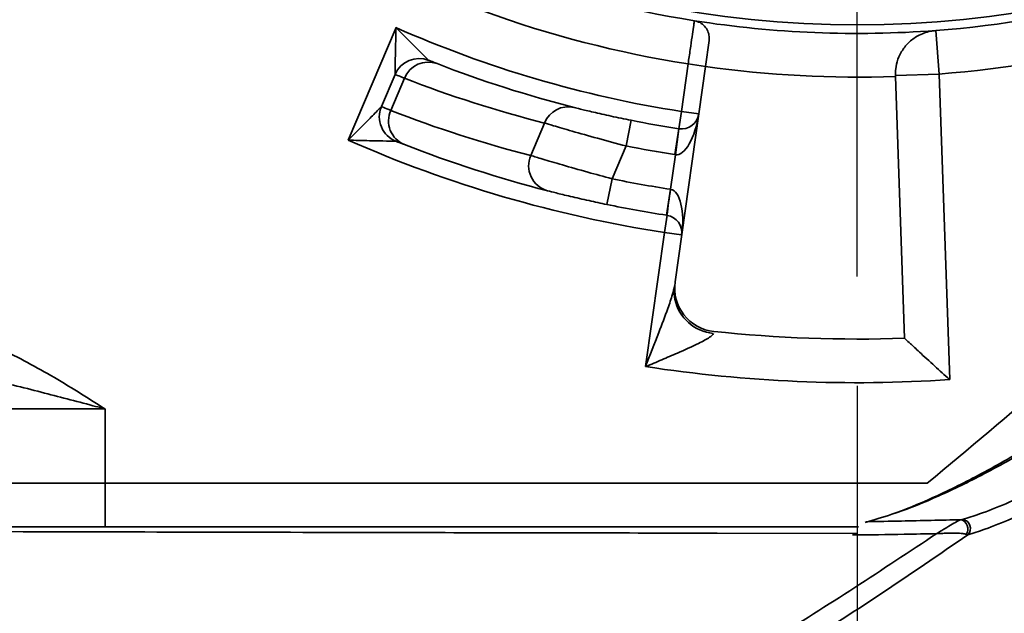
# Model space of a CAD drawing. Header units: millimetres. Extents: x -8713 to 3261, y -18743 to -8704.
# Tile 80 of 156: x -4208 to -4096, y -12360 to -12292. Entities that reach past the tile are written whole.
import ezdxf

# ---------------------------------------------------------------- set-up
doc = ezdxf.new("R2010")
doc.units = ezdxf.units.MM
doc.header["$LTSCALE"] = 10
doc.header["$PDSIZE"] = -1
doc.linetypes.add('CENTER', pattern=[50.8, 31.75, -6.35, 6.35, -6.35])
doc.linetypes.add('CENTER2', pattern=[1.125, 0.75, -0.125, 0.125, -0.125])
doc.layers.get('Defpoints').update_dxf_attribs({"true_color": 0x5e5e5e})
doc.layers.add('细实线层', color=7, linetype='Continuous')
doc.dimstyles.new('ISO-25', dxfattribs={"dimscale": 20, "dimtxt": 4, "dimasz": 3.05, "dimexe": 3, "dimexo": 0.625, "dimtad": 1, "dimdec": 0, "dimtxsty": 'Standard', "dimcen": 2.5, "dimclrd": 1, "dimclre": 1, "dimclrt": 4, "dimadec": 1, "dimazin": 2, "dimtfac": 1, "dimtdec": 0, "dimtmove": 0, "dimatfit": 0, "dimfxl": 1, "dimarcsym": 0})

# ---------------------------------------------------------------- blocks, each defined once
blk = doc.blocks.new('*U166')
at = {"color": 0, "linetype": 'CENTER', "transparency": 16777216}
blk.add_line((0, -147.85), (0, -4.6), dxfattribs=at)
blk = doc.blocks.new('*D174')
at = {"color": 1, "lineweight": -2, "transparency": 16777216}
for p, q in [((-4112.58, -12333.47), (-4112.58, -12814.49)), ((-4272.58, -12682.54), (-4272.58, -12814.49)), ((-4333.58, -12754.49), (-4394.58, -12754.49)), ((-4272.58, -12754.49), (-4112.58, -12754.49)), ((-4051.58, -12754.49), (-3808.72, -12754.49))]:
    blk.add_line(p, q, dxfattribs=at)
at = {"color": 1, "lineweight": 20, "transparency": 16777216}
for points in [[(-4333.58, -12744.32), (-4333.58, -12764.65), (-4272.58, -12754.49)], [(-4051.58, -12744.32), (-4051.58, -12764.65), (-4112.58, -12754.49)]]:
    blk.add_solid(points, dxfattribs=at)
at = {"layer": 'Defpoints', "color": 0, "lineweight": 20, "transparency": 16777216}
for p in [(-4112.58, -12320.97), (-4272.58, -12670.04), (-4112.58, -12754.49)]:
    blk.add_point(p, dxfattribs=at)
at = {"color": 4, "transparency": 16777216, "insert": (-3899.65, -12701.54), "char_height": 80, "attachment_point": 5}
blk.add_mtext('160', dxfattribs=at)
blk = doc.blocks.new('*D181')
at = {"color": 1, "lineweight": -2, "transparency": 16777216}
for p, q in [((-2176.81, -12185.62), (-2176.81, -14279.02)), ((-4272.58, -12682.54), (-4272.58, -14279.02)), ((-4211.58, -14219.02), (-2237.81, -14219.02))]:
    blk.add_line(p, q, dxfattribs=at)
at = {"color": 1, "lineweight": 20, "transparency": 16777216}
for points in [[(-4211.58, -14208.86), (-4211.58, -14229.19), (-4272.58, -14219.02)], [(-2237.81, -14208.86), (-2237.81, -14229.19), (-2176.81, -14219.02)]]:
    blk.add_solid(points, dxfattribs=at)
at = {"layer": 'Defpoints', "color": 0, "lineweight": 20, "transparency": 16777216}
for p in [(-2176.81, -12173.12), (-4272.58, -12670.04), (-2176.81, -14219.02)]:
    blk.add_point(p, dxfattribs=at)
at = {"color": 4, "transparency": 16777216, "insert": (-3224.69, -14166.08), "char_height": 80, "attachment_point": 5}
blk.add_mtext('2096', dxfattribs=at)
blk = doc.blocks.new('*D183')
at = {"color": 1, "lineweight": -2, "transparency": 16777216}
for p, q in [((-3628.88, -12185.62), (-3628.88, -12942.02)), ((-4272.58, -12682.54), (-4272.58, -12942.02)), ((-4211.58, -12882.02), (-3689.88, -12882.02))]:
    blk.add_line(p, q, dxfattribs=at)
at = {"color": 1, "lineweight": 20, "transparency": 16777216}
for points in [[(-4211.58, -12871.85), (-4211.58, -12892.18), (-4272.58, -12882.02)], [(-3689.88, -12871.85), (-3689.88, -12892.18), (-3628.88, -12882.02)]]:
    blk.add_solid(points, dxfattribs=at)
at = {"layer": 'Defpoints', "color": 0, "lineweight": 20, "transparency": 16777216}
for p in [(-3628.88, -12173.12), (-4272.58, -12670.04), (-3628.88, -12882.02)]:
    blk.add_point(p, dxfattribs=at)
at = {"color": 4, "transparency": 16777216, "insert": (-3950.73, -12829.52), "char_height": 80, "attachment_point": 5}
blk.add_mtext('644', dxfattribs=at)
blk = doc.blocks.new('*D169')
at = {"color": 1, "lineweight": -2, "transparency": 16777216}
blk.add_arc((-3969.93, -11223.12), 395.04, 288.8561, 351.1439, dxfattribs=at)
at = {"color": 1, "lineweight": 20, "transparency": 16777216}
for points in [[(-3589.74, -11283.16), (-3569.46, -11284.73), (-3574.89, -11223.12)], [(-3839.72, -11606.81), (-3844.79, -11587.12), (-3901.33, -11612.16)]]:
    blk.add_solid(points, dxfattribs=at)
at = {"layer": 'Defpoints', "color": 0, "lineweight": 20, "transparency": 16777216}
for p in [(-4176.57, -11223.12), (-2636.63, -11223.12), (-3945.16, -11363.6), (-3734.03, -11539.99), (-3746.65, -12489.44)]:
    blk.add_point(p, dxfattribs=at)
at = {"color": 4, "transparency": 16777216, "insert": (-3707.87, -11443.02), "char_height": 80, "attachment_point": 5, "rotation": 50}
blk.add_mtext('80°', dxfattribs=at)
blk = doc.blocks.new('*D170')
at = {"color": 1, "lineweight": -2, "transparency": 16777216}
blk.add_arc((-4112.58, -12173.12), 253.67, 304.2348, 76.1888, dxfattribs=at)
at = {"color": 1, "lineweight": 20, "transparency": 16777216}
for points in [[(-4053.24, -11936.88), (-4050.8, -11916.69), (-4112.58, -11919.45)], [(-3965.2, -12391.88), (-3974.53, -12373.81), (-4024.06, -12410.85)]]:
    blk.add_solid(points, dxfattribs=at)
at = {"layer": 'Defpoints', "color": 0, "lineweight": 20, "transparency": 16777216}
for p in [(-4112.58, -11396.72), (-4112.58, -12138.75), (-4112.58, -12173.12), (-3869.21, -12244.68), (-3840.39, -12904.09)]:
    blk.add_point(p, dxfattribs=at)
at = {"color": 4, "transparency": 16777216, "insert": (-3810.81, -12118.76), "char_height": 80, "attachment_point": 5, "rotation": 280.2118}
blk.add_mtext('160%%D', dxfattribs=at)
blk = doc.blocks.new('*D221')
at = {"color": 1, "linetype": 'CENTER2', "lineweight": -2, "transparency": 16777216}
blk.add_line((-4897.24, -12284.28), (-5742.4, -12404), dxfattribs=at)
blk.add_arc((-4714.68, -12258.42), 977.98, 191.63692, 265.91013, dxfattribs=at)
at = {"color": 1, "linetype": 'CENTER2', "lineweight": 20, "transparency": 16777216}
for points in [[(-5682.58, -12457.42), (-5662.54, -12453.94), (-5683, -12395.58)], [(-4784.03, -13223.74), (-4784.84, -13244.06), (-4723.48, -13236.35)]]:
    blk.add_solid(points, dxfattribs=at)
at = {"layer": 'Defpoints', "color": 0, "linetype": 'CENTER2', "lineweight": 20, "transparency": 16777216}
for p in [(-4112.58, -12173.12), (-4884.87, -12282.52), (-4714.91, -12283.78), (-5513.8, -12822.2), (-4725.19, -13425.42)]:
    blk.add_point(p, dxfattribs=at)
at = {"color": 4, "linetype": 'CENTER2', "lineweight": 20, "transparency": 16777216, "insert": (-5324.61, -12954.48), "char_height": 80, "attachment_point": 5, "rotation": 318.7735}
blk.add_mtext('82%%D', dxfattribs=at)

msp = doc.modelspace()

# ---------------------------------------------------------------- linework, layer by layer
at = {"color": 4}
msp.add_arc((-4112.58, -12173.12), 1935.77, 290, 188, dxfattribs=at)
at = {"layer": '细实线层', "linetype": 'Continuous', "lineweight": 35}
for p, q in [((-4170.87, -12305.34), (-4165.4, -12292.45)), ((-4103.6, -12292.79), (-4103.22, -12297.77)), ((-4129.97, -12296.91), (-4129.55, -12293.92)), ((-4129.97, -12296.91), (-4133.44, -12321.58)), ((-4132.72, -12302.06), (-4131.95, -12296.61)), ((-4131.95, -12296.61), (-4129.97, -12296.89)), ((-4167.07, -12301.5), (-4165.51, -12297.82)), ((-4164.44, -12298.25), (-4166, -12301.93)), ((-4108.22, -12297.95), (-4103.22, -12297.77)), ((-4108.22, -12297.95), (-4108.22, -12298.05)), ((-4107.17, -12328.03), (-4108.22, -12298.05)), ((-4103.22, -12297.77), (-4102, -12332.77)), ((-4132.72, -12302.06), (-4133.03, -12304.04)), ((-4132.72, -12302.06), (-4130.74, -12302.34)), ((-4149.97, -12307.1), (-4148.39, -12303.38)), ((-4139.06, -12306.01), (-4138.48, -12303.07)), ((-4133.49, -12307), (-4133.03, -12304.04)), ((-4133.41, -12307.01), (-4133, -12304.04)), ((-4139.06, -12306.01), (-4140.66, -12309.77)), ((-4133.97, -12310.97), (-4133.41, -12307.01)), ((-4140.66, -12309.77), (-4141.26, -12312.71)), ((-4133.97, -12310.97), (-4134.43, -12313.94)), ((-4133.97, -12310.97), (-4133.94, -12310.98)), ((-4134.67, -12315.93), (-4134.36, -12313.95)), ((-4134.36, -12313.95), (-4134.43, -12313.94)), ((-4136.82, -12331.28), (-4134.67, -12315.93)), ((-4134.67, -12315.93), (-4132.69, -12316.2)), ((-4198.7, -12336.12), (-4224.33, -12336.12)), ((-4198.7, -12336.12), (-4198.7, -12344.62)), ((-4198.7, -12344.62), (-4198.7, -12349.62)), ((-4198.7, -12344.62), (-4104.56, -12344.62)), ((-4100.71, -12348.81), (-4100.53, -12348.77)), ((-4112.64, -12350.38), (-4128.63, -12350.35)), ((-4099.92, -12350.53), (-4100.1, -12350.47))]:
    msp.add_line(p, q, dxfattribs=at)
at = {"layer": '细实线层', "linetype": 'Continuous', "lineweight": 35, "flags": 128}
for points in [[(-4133.46, -12323.56), (-4133.54, -12322.99), (-4133.51, -12322.04)], [(-4224.33, -12344.62), (-4222.39, -12344.62), (-4220.15, -12344.62), (-4217.63, -12344.62), (-4214.86, -12344.62), (-4211.89, -12344.62), (-4208.74, -12344.62), (-4205.47, -12344.62), (-4202.11, -12344.62), (-4198.7, -12344.62)]]:
    msp.add_lwpolyline(points, dxfattribs=at)
at = {"layer": '细实线层', "linetype": 'Continuous', "lineweight": 35}
for centre, radius, start, end in [((-4112.58, -12173.12), 119, 180, 0), ((-4112.58, -12173.12), 120, 216.9393, 261.0607), ((-4112.58, -12173.12), 125, 216.9168, 261.0832), ((-4112.58, -12173.12), 120, 274.2924, 295.9268), ((-4112.58, -12173.12), 125, 274.2924, 295.9268), ((-4112.58, -12173.12), 130.5, 246.1219, 261.1219), ((-4112.58, -12173.12), 120, 261.0607, 274.2924), ((-4162.75, -12298.99), 3, 68.2686, 157), ((-4161.71, -12299.34), 2.94, 69.8123, 158.2113), ((-4112.58, -12173.12), 132.5, 248.7081, 255.8354), ((-4112.58, -12173.12), 125, 262, 272), ((-4115.23, -12172), 135.5, 248.7081, 255.8354), ((-4164.31, -12302.68), 3, 157, 248.2323), ((-4145.67, -12304.44), 2.92, 76.7855, 158.6736), ((-4163.31, -12303.13), 2.95, 156.0048, 247.4709), ((-4115.23, -12172), 139.5, 248.6591, 255.5801), ((-4132.72, -12302.06), 2, 262, 352), ((-4112.58, -12173.12), 132.5, 258.7282, 261.1219), ((-4132.72, -12302.06), 2, 261.1219, 262), ((-4112.58, -12173.12), 144.5, 246.207, 261.207), ((-4112.58, -12173.12), 142.5, 248.6591, 255.5801), ((-4112.58, -12173.12), 135.5, 258.7282, 261.1219), ((-4147.26, -12308.28), 2.96, 156.4553, 254.191), ((-4132.72, -12302.06), 5, 261.1219, 262), ((-4112.58, -12173.12), 139.5, 258.3874, 261.1785), ((-4080.49, -12320.01), 54.22, 170.4147, 173.5853), ((-4112.58, -12173.12), 142.5, 258.3874, 261.1785), ((-4134.67, -12315.93), 2, 352, 81.207), ((-4128.49, -12322.28), 5, 172, 263.9102), ((-4128.61, -12322.53), 4.96, 191.9752, 264.7541), ((-4112.58, -12173.12), 155, 263.9102, 272), ((-4112.58, -12173.12), 160, 261.2838, 273.7908), ((-4101.01, -12349.86), 1.1, 326.44, 74.2735), ((-4100.66, -12349.8), 1.04, 315.2934, 82.8124)]:
    msp.add_arc(centre, radius, start, end, dxfattribs=at)
for centre, start_param, end_param in [((-4132.72, -12302.06), 3.141593, 4.712389), ((-4134.67, -12315.93), 4.712389, 6.269344)]:
    msp.add_ellipse(centre, major_axis=(0.7, 4.95), ratio=0.4, start_param=start_param, end_param=end_param, dxfattribs=at)
for points, knots in [([(-4165.51, -12297.82), (-4165.51, -12297.82), (-4165.51, -12297.81), (-4165.51, -12297.72), (-4165.5, -12297.4), (-4165.49, -12296.57), (-4165.47, -12295.66), (-4165.45, -12294.61), (-4165.43, -12293.7), (-4165.41, -12292.88), (-4165.4, -12292.46), (-4165.4, -12292.45)], [0, 0, 0, 0, 0.019106, 0.070999, 0.129089, 0.26558, 0.546712, 0.592502, 0.794145, 0.997639, 1, 1, 1, 1]), ([(-4165.4, -12292.45), (-4165.4, -12292.46), (-4164.82, -12293.04), (-4164.17, -12293.69), (-4163.15, -12294.71), (-4162.51, -12295.35), (-4161.93, -12295.92), (-4161.71, -12296.13), (-4161.64, -12296.2), (-4161.64, -12296.21), (-4161.64, -12296.21)], [0, 0, 0, 0, 0.0023793, 0.408471, 0.4542094, 0.7343499, 0.8703951, 0.927725, 0.980745, 1, 1, 1, 1]), ([(-4131.95, -12296.61), (-4131.87, -12296.06), (-4131.71, -12294.94), (-4131.49, -12293.46), (-4131.32, -12292.34), (-4131.24, -12291.75), (-4131.23, -12291.69), (-4131.22, -12291.67)], [0, 0, 0, 0, 0.214721, 0.429445, 0.644163, 0.85886, 1, 1, 1, 1]), ([(-4131.22, -12291.67), (-4131.01, -12291.72), (-4130.57, -12291.84), (-4130.03, -12292.27), (-4129.67, -12292.83), (-4129.52, -12293.41), (-4129.54, -12293.77), (-4129.55, -12293.92)], [0, 0, 0, 0, 0.213004, 0.426047, 0.637502, 0.843177, 1, 1, 1, 1]), ([(-4108.22, -12297.95), (-4108.22, -12297.79), (-4108.23, -12297.48), (-4108.09, -12296.43), (-4107.59, -12295.23), (-4106.76, -12294.15), (-4105.63, -12293.31), (-4104.51, -12292.89), (-4103.8, -12292.81), (-4103.6, -12292.79)], [0, 0, 0, 0, 0.169398, 0.339288, 0.495174, 0.632278, 0.773883, 0.934993, 1, 1, 1, 1]), ([(-4104.56, -12344.62), (-4099.86, -12340.71), (-4090.46, -12332.88), (-4076.94, -12320.38), (-4063.92, -12307.29), (-4055.89, -12297.91), (-4051.88, -12293.22)], [0, 0, 0, 0, 0.248904, 0.497784, 0.748911, 1, 1, 1, 1]), ([(-4161.64, -12296.21), (-4161.6, -12296.22), (-4161.52, -12296.25), (-4160.97, -12296.47), (-4160.69, -12296.58)], [0, 0, 0, 0, 0.4953484, 1, 1, 1, 1]), ([(-4164.44, -12298.25), (-4164.75, -12298.12), (-4165.37, -12297.88), (-4165.46, -12297.84), (-4165.51, -12297.82)], [0, 0, 0, 0, 0.49514, 1, 1, 1, 1]), ([(-4170.87, -12305.34), (-4170.87, -12305.34), (-4170.29, -12304.76), (-4169.65, -12304.12), (-4168.63, -12303.09), (-4167.98, -12302.43), (-4167.42, -12301.86), (-4167.19, -12301.63), (-4167.09, -12301.52), (-4167.08, -12301.51), (-4167.07, -12301.5)], [0, 0, 0, 0, 0.002357, 0.399873, 0.446126, 0.728633, 0.867464, 0.902909, 0.962403, 1, 1, 1, 1]), ([(-4167.07, -12301.5), (-4167.03, -12301.52), (-4166.94, -12301.56), (-4166.31, -12301.81), (-4166, -12301.93)], [0, 0, 0, 0, 0.495141, 1, 1, 1, 1]), ([(-4145, -12301.6), (-4144.79, -12301.65), (-4144.32, -12301.77), (-4142.86, -12302.12), (-4140.81, -12302.59), (-4139.25, -12302.91), (-4138.48, -12303.07)], [0, 0, 0, 0, 0.20721, 0.470954, 0.736167, 1, 1, 1, 1]), ([(-4139.06, -12306.01), (-4140.17, -12305.71), (-4142.39, -12305.12), (-4145.31, -12304.29), (-4147.41, -12303.67), (-4148.09, -12303.47), (-4148.39, -12303.38)], [0, 0, 0, 0, 0.264859, 0.530712, 0.793992, 1, 1, 1, 1]), ([(-4165.42, -12305.46), (-4165.43, -12305.46), (-4165.45, -12305.46), (-4165.6, -12305.46), (-4165.92, -12305.46), (-4166.75, -12305.44), (-4167.68, -12305.42), (-4168.74, -12305.4), (-4169.64, -12305.38), (-4170.46, -12305.35), (-4170.87, -12305.34), (-4170.87, -12305.34)], [0, 0, 0, 0, 0.0373298, 0.0958125, 0.1320886, 0.2714053, 0.5548276, 0.6011172, 0.7985248, 0.9976604, 1, 1, 1, 1]), ([(-4164.44, -12305.85), (-4164.72, -12305.74), (-4165.3, -12305.51), (-4165.38, -12305.48), (-4165.42, -12305.46)], [0, 0, 0, 0, 0.4949423, 1, 1, 1, 1]), ([(-4149.97, -12307.1), (-4149.58, -12307.22), (-4148.78, -12307.46), (-4146.42, -12308.16), (-4143.62, -12308.97), (-4141.6, -12309.51), (-4140.66, -12309.77)], [0, 0, 0, 0, 0.258428, 0.516207, 0.775054, 1, 1, 1, 1]), ([(-4141.26, -12312.71), (-4141.95, -12312.56), (-4143.42, -12312.25), (-4145.46, -12311.78), (-4147.19, -12311.36), (-4147.77, -12311.21), (-4148.06, -12311.13)], [0, 0, 0, 0, 0.227673, 0.488025, 0.744834, 1, 1, 1, 1]), ([(-4136.82, -12331.28), (-4136.82, -12331.27), (-4136.31, -12329.97), (-4135.43, -12327.74), (-4134.4, -12324.98), (-4133.76, -12323.16), (-4133.58, -12322.35), (-4133.51, -12322.04)], [0, 0, 0, 0, 0.002005, 0.412693, 0.705814, 0.886044, 1, 1, 1, 1]), ([(-4070.22, -12324.35), (-4071.08, -12325.07), (-4074.09, -12327.59), (-4079.24, -12331.6), (-4085.65, -12336.16), (-4091.98, -12340.2), (-4097.93, -12343.56), (-4103.32, -12346.17), (-4106.76, -12347.59), (-4108.34, -12348.09), (-4108.5, -12348.14)], [0, 0, 0, 0, 0.063065, 0.219004, 0.374934, 0.535075, 0.695173, 0.838502, 0.983405, 1, 1, 1, 1]), ([(-4100.53, -12348.77), (-4099.89, -12348.57), (-4098.37, -12348.11), (-4095.61, -12347.02), (-4092.32, -12345.52), (-4088.79, -12343.71), (-4084.53, -12341.29), (-4079.51, -12338.13), (-4073.7, -12334.06), (-4067.76, -12329.51), (-4063.73, -12326.07), (-4061.72, -12324.35)], [0, 0, 0, 0, 0.066039, 0.158635, 0.251259, 0.345951, 0.440655, 0.578765, 0.716896, 0.858445, 1, 1, 1, 1]), ([(-4060.5, -12325.23), (-4062.51, -12326.99), (-4066.53, -12330.5), (-4072.58, -12335.23), (-4078.58, -12339.53), (-4083.77, -12342.84), (-4088.08, -12345.33), (-4091.59, -12347.18), (-4094.93, -12348.73), (-4097.73, -12349.85), (-4099.28, -12350.33), (-4099.92, -12350.53)], [0, 0, 0, 0, 0.139368, 0.278733, 0.421565, 0.564374, 0.656051, 0.747717, 0.841217, 0.934688, 1, 1, 1, 1]), ([(-4217.58, -12326.82), (-4216.48, -12327.12), (-4214.28, -12327.73), (-4210, -12329.49), (-4204.79, -12332.27), (-4200.77, -12334.82), (-4198.71, -12336.12), (-4198.7, -12336.12)], [0, 0, 0, 0, 0.161694, 0.3235, 0.655023, 0.998504, 1, 1, 1, 1]), ([(-4129.06, -12327.48), (-4129.1, -12327.55), (-4129.17, -12327.69), (-4129.69, -12328.07), (-4130.98, -12328.76), (-4132.91, -12329.62), (-4134.97, -12330.5), (-4136.2, -12331.02), (-4136.82, -12331.27), (-4136.82, -12331.28)], [0, 0, 0, 0, 0.070328, 0.126707, 0.306722, 0.595308, 0.795472, 0.998278, 1, 1, 1, 1]), ([(-4111.67, -12349.12), (-4110.68, -12348.84), (-4108.36, -12348.18), (-4103.97, -12346.37), (-4098.65, -12343.76), (-4092.86, -12340.46), (-4086.67, -12336.48), (-4080.29, -12331.94), (-4075.95, -12328.45), (-4073.78, -12326.7)], [0, 0, 0, 0, 0.105216, 0.245698, 0.387941, 0.538766, 0.689628, 0.844809, 1, 1, 1, 1]), ([(-4107.17, -12328.03), (-4107.13, -12328.06), (-4107.06, -12328.13), (-4106.46, -12328.69), (-4105.37, -12329.7), (-4103.8, -12331.14), (-4102.58, -12332.25), (-4102, -12332.77), (-4102, -12332.77)], [0, 0, 0, 0, 0.140918, 0.281166, 0.479465, 0.753254, 0.998505, 1, 1, 1, 1]), ([(-4198.7, -12336.12), (-4198.72, -12336.12), (-4198.8, -12336.1), (-4199.27, -12335.97), (-4201.7, -12335.33), (-4206.19, -12334.16), (-4212.38, -12332.58), (-4216.58, -12331.84), (-4218.68, -12331.47)], [0, 0, 0, 0, 0.001671, 0.013203, 0.06899, 0.362995, 0.67992, 1, 1, 1, 1]), ([(-4111.59, -12349.04), (-4110.23, -12349.01), (-4106.6, -12348.95), (-4102.98, -12348.86), (-4100.71, -12348.81)], [0, 0, 0, 0, 0.37263, 1, 1, 1, 1]), ([(-4103.48, -12350.4), (-4103.48, -12350.4), (-4103.47, -12350.4), (-4103.45, -12350.39), (-4103.42, -12350.36), (-4103.36, -12350.32), (-4103.22, -12350.24), (-4102.94, -12350.07), (-4102.4, -12349.74), (-4101.71, -12349.33), (-4101.06, -12348.96), (-4100.81, -12348.85), (-4100.71, -12348.81)], [0, 0, 0, 0, 0.002614, 0.007932, 0.016137, 0.032849, 0.067022, 0.138039, 0.298273, 0.571408, 0.829928, 1, 1, 1, 1]), ([(-4128.63, -12350.35), (-4133.98, -12350.34), (-4144.69, -12350.32), (-4162.82, -12350.29), (-4183.03, -12350.24), (-4205.3, -12350.19), (-4227.57, -12350.13), (-4249.8, -12350.09), (-4269.78, -12350.07), (-4287.52, -12350.08), (-4303.01, -12350.09), (-4318.32, -12350.12), (-4331.91, -12350.15), (-4343.75, -12350.19), (-4353.87, -12350.22), (-4362.79, -12350.24), (-4370.46, -12350.26), (-4376.88, -12350.27), (-4380.78, -12350.28), (-4382.58, -12350.28), (-4382.64, -12350.28)], [0, 0, 0, 0, 0.060755, 0.121503, 0.205232, 0.289054, 0.372876, 0.456639, 0.540318, 0.599543, 0.658847, 0.718089, 0.777231, 0.81918, 0.861164, 0.903048, 0.935002, 0.967016, 0.998894, 1, 1, 1, 1]), ([(-4311.24, -12349.62), (-4308, -12349.62), (-4301.5, -12349.62), (-4288.37, -12349.62), (-4272.37, -12349.62), (-4253.48, -12349.62), (-4235.08, -12349.62), (-4213.49, -12349.62), (-4188.73, -12349.62), (-4162.04, -12349.62), (-4140.64, -12349.62), (-4124.51, -12349.62), (-4116.47, -12349.62), (-4112.45, -12349.62)], [0, 0, 0, 0, 0.050043, 0.100088, 0.200527, 0.292753, 0.385018, 0.477264, 0.616868, 0.756473, 0.87812, 0.939062, 1, 1, 1, 1]), ([(-4141.88, -12373.76), (-4135.32, -12370.1), (-4122.18, -12362.77), (-4109.72, -12354.53), (-4103.48, -12350.4)], [0, 0, 0, 0, 0.499322, 1, 1, 1, 1]), ([(-4099.92, -12350.53), (-4103.23, -12352.81), (-4109.83, -12357.37), (-4120.04, -12363.86), (-4130.44, -12370.11), (-4137.55, -12374.04), (-4141.1, -12376.01)], [0, 0, 0, 0, 0.249566, 0.499132, 0.749566, 1, 1, 1, 1]), ([(-4103.48, -12350.4), (-4104.72, -12350.43), (-4107.93, -12350.49), (-4111.16, -12350.54), (-4113.14, -12350.56)], [0, 0, 0, 0, 0.385111, 1, 1, 1, 1]), ([(-4103.48, -12350.4), (-4103.48, -12350.4), (-4103.47, -12350.4), (-4103.45, -12350.4), (-4103.41, -12350.4), (-4103.33, -12350.39), (-4103.16, -12350.39), (-4102.82, -12350.37), (-4102.17, -12350.35), (-4101.33, -12350.34), (-4100.53, -12350.38), (-4100.22, -12350.45), (-4100.1, -12350.47)], [0, 0, 0, 0, 0.00258, 0.008346, 0.016835, 0.033968, 0.068661, 0.139944, 0.297761, 0.570902, 0.829623, 1, 1, 1, 1])]:
    msp.add_open_spline(points, degree=3, knots=knots, dxfattribs=at)

# ---------------------------------------------------------------- block references
at = {"color": 1, "linetype": 'CENTER'}
msp.add_blockref('*U166', (-4112.58, -12173.12), dxfattribs=at)

# ---------------------------------------------------------------- dimensions: what is measured, and where the dimension line sits
dim = msp.add_angular_dim_2l(base=(-3734.03, -11539.99), line1=((-3945.16, -11363.6), (-3746.65, -12489.44)), line2=((-2636.63, -11223.12), (-4176.57, -11223.12)), dimstyle='ISO-25')
dim.commit()
dim.dimension.update_dxf_attribs({"geometry": '*D169', "text_midpoint": (-3707.87, -11443.02)})
dim = msp.add_angular_dim_2l(base=(-3869.21, -12244.68), line1=((-3840.39, -12904.09), (-4112.58, -12173.12)), line2=((-4112.58, -12138.75), (-4112.58, -11396.72)), text='160%%D', dimstyle='ISO-25')
dim.commit()
dim.dimension.update_dxf_attribs({"geometry": '*D170', "text_midpoint": (-3810.81, -12118.76)})
at = {"linetype": 'CENTER2', "lineweight": 20}
dim = msp.add_angular_dim_2l(base=(-5513.8, -12822.2), line1=((-4884.87, -12282.52), (-4112.58, -12173.12)), line2=((-4725.19, -13425.42), (-4714.91, -12283.78)), text='82%%D', dimstyle='ISO-25', dxfattribs=at)
dim.commit()
dim.dimension.update_dxf_attribs({"geometry": '*D221', "text_midpoint": (-5324.61, -12954.48)})
for base, p2, picture, middle in [((-2176.81, -14219.02), (-2176.81, -12173.12), '*D181', (-3224.69, -14166.08)), ((-3628.88, -12882.02), (-3628.88, -12173.12), '*D183', (-3950.73, -12829.52)), ((-4112.58, -12754.49), (-4112.58, -12320.97), '*D174', (-3899.65, -12701.54))]:
    dim = msp.add_linear_dim(base=base, p1=(-4272.58, -12670.04), p2=p2, dimstyle='ISO-25')
    dim.commit()
    dim.dimension.update_dxf_attribs({"geometry": picture, "text_midpoint": middle})

doc.saveas('drawing.dxf')
